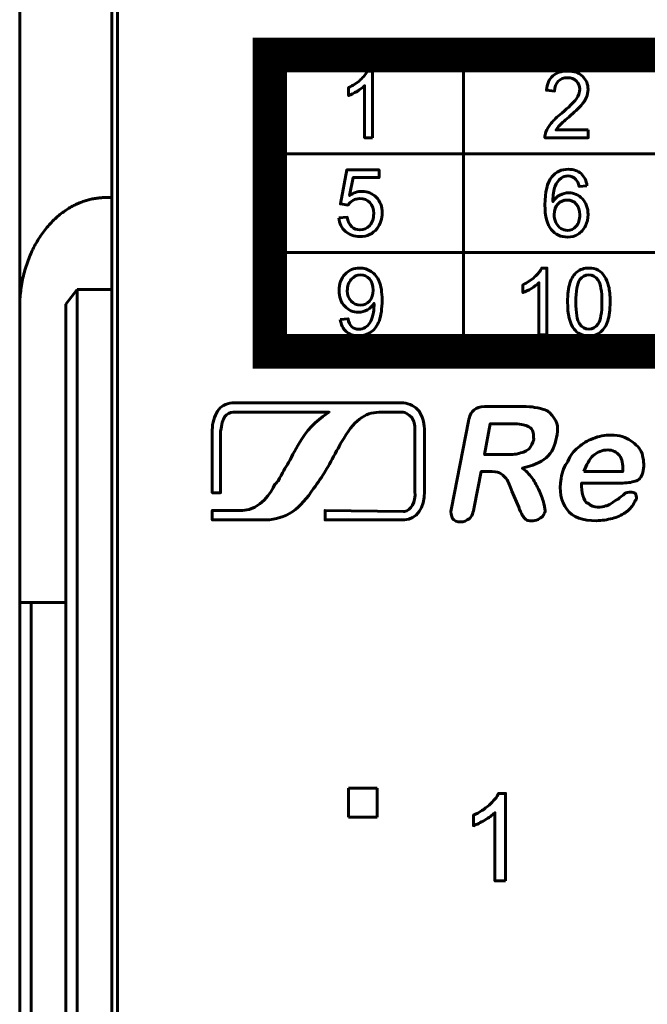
# Model space of a CAD drawing. Header units: millimetres. Extents: x -13 to 39, y -19 to 89.
# Tile 9 of 16: x -6 to 5, y 54 to 71. Entities that reach past the tile are written whole.
import ezdxf

# ---------------------------------------------------------------- set-up
doc = ezdxf.new("R2010")
doc.units = ezdxf.units.MM
for name, pattern in [('K5LT32781', [0]), ('K5LT32785', [0]), ('K5LT32786', [0]), ('K5LT_BASIC', [0])]:
    doc.linetypes.add(name, pattern=pattern)

msp = doc.modelspace()

# ---------------------------------------------------------------- linework, layer by layer
at = {"color": 150, "linetype": 'K5LT32785', "lineweight": 60, "true_color": 0x0080ff}
for p, q in [((-4.661, 68.158), (-4.661, 73.038)), ((-6.261, 72.593), (-6.261, 66.238)), ((-4.561, 71.638), (-4.561, 49.238)), ((1.458, 70.638), (1.458, 65.484)), ((-1.91, 68.92), (11.989, 68.92)), ((-4.661, 68.158), (-4.761, 68.158)), ((-4.661, 68.158), (-4.661, 66.558)), ((-1.91, 67.202), (11.989, 67.202)), ((-5.461, 66.302), (-5.261, 66.558)), ((-5.261, 46.338), (-5.261, 66.558)), ((-5.261, 66.558), (-4.661, 66.558)), ((-4.661, 49.238), (-4.661, 66.558)), ((-5.461, 66.302), (-5.461, 46.03)), ((-6.261, 66.238), (-6.261, 61.118)), ((-6.261, 61.118), (-6.261, 8.557)), ((-6.061, 61.118), (-6.261, 61.118)), ((-6.061, 8.557), (-6.061, 61.118)), ((-5.461, 61.118), (-6.061, 61.118))]:
    msp.add_line(p, q, dxfattribs=at)
at = {"color": 150, "linetype": 'K5LT32781', "lineweight": 60, "true_color": 0x0080ff}
for p, q in [((-0.541, 57.388), (-0.541, 57.888)), ((-0.541, 57.888), (-0.041, 57.888)), ((-0.041, 57.888), (-0.041, 57.388)), ((-0.041, 57.388), (-0.541, 57.388))]:
    msp.add_line(p, q, dxfattribs=at)
at = {"color": 150, "linetype": 'K5LT32786', "true_color": 0x0080ff, "const_width": 0.6}
msp.add_lwpolyline([(-1.91, 65.484), (11.989, 65.484), (11.989, 70.638), (-1.91, 70.638)], close=True, dxfattribs=at)
at = {"color": 150, "linetype": 'K5LT32785', "lineweight": 60, "true_color": 0x0080ff}
for points, knots in [([(-0.123, 69.199), (-0.123, 69.199), (-0.263, 69.199), (-0.263, 69.199), (-0.263, 70.103), (-0.263, 70.103), (-0.296, 70.07), (-0.34, 70.037), (-0.449, 69.972), (-0.499, 69.948), (-0.542, 69.932), (-0.542, 69.932), (-0.542, 70.069), (-0.542, 70.069), (-0.464, 70.106), (-0.396, 70.151), (-0.337, 70.204), (-0.279, 70.257), (-0.237, 70.308), (-0.213, 70.358), (-0.213, 70.358), (-0.123, 70.358), (-0.123, 70.358), (-0.123, 69.199), (-0.123, 69.199)], [0, 0, 0, 0, 0.111111, 0.111111, 0.222222, 0.222222, 0.222222, 0.333333, 0.333333, 0.444444, 0.444444, 0.444444, 0.555556, 0.555556, 0.555556, 0.666667, 0.666667, 0.666667, 0.777778, 0.777778, 0.777778, 0.888889, 0.888889, 1, 1, 1, 1]), ([(3.626, 69.335), (3.626, 69.335), (3.626, 69.199), (3.626, 69.199), (2.873, 69.199), (2.873, 69.199), (2.872, 69.233), (2.878, 69.266), (2.89, 69.298), (2.909, 69.35), (2.94, 69.401), (2.983, 69.451), (3.025, 69.502), (3.086, 69.56), (3.165, 69.625), (3.288, 69.728), (3.372, 69.81), (3.415, 69.87), (3.459, 69.93), (3.481, 69.987), (3.481, 70.041), (3.481, 70.097), (3.461, 70.144), (3.422, 70.183), (3.382, 70.221), (3.33, 70.241), (3.266, 70.241), (3.199, 70.241), (3.145, 70.22), (3.105, 70.179), (3.064, 70.139), (3.044, 70.082), (3.043, 70.01), (3.043, 70.01), (2.9, 70.025), (2.9, 70.025), (2.91, 70.133), (2.947, 70.216), (3.011, 70.273), (3.075, 70.33), (3.161, 70.358), (3.27, 70.358), (3.379, 70.358), (3.465, 70.328), (3.529, 70.266), (3.592, 70.205), (3.624, 70.128), (3.624, 70.038), (3.624, 69.991), (3.615, 69.946), (3.596, 69.901), (3.578, 69.856), (3.547, 69.809), (3.503, 69.76), (3.46, 69.711), (3.388, 69.643), (3.288, 69.557), (3.204, 69.485), (3.151, 69.437), (3.127, 69.412), (3.103, 69.386), (3.083, 69.36), (3.068, 69.335), (3.068, 69.335), (3.626, 69.335), (3.626, 69.335)], [0, 0, 0, 0, 0.045455, 0.045455, 0.090909, 0.090909, 0.090909, 0.136364, 0.136364, 0.136364, 0.181818, 0.181818, 0.181818, 0.227273, 0.227273, 0.227273, 0.272727, 0.272727, 0.272727, 0.318182, 0.318182, 0.318182, 0.363636, 0.363636, 0.363636, 0.409091, 0.409091, 0.409091, 0.454545, 0.454545, 0.454545, 0.5, 0.5, 0.5, 0.545455, 0.545455, 0.545455, 0.590909, 0.590909, 0.590909, 0.636364, 0.636364, 0.636364, 0.681818, 0.681818, 0.681818, 0.727273, 0.727273, 0.727273, 0.772727, 0.772727, 0.772727, 0.818182, 0.818182, 0.818182, 0.863636, 0.863636, 0.863636, 0.909091, 0.909091, 0.909091, 0.954545, 0.954545, 0.954545, 1, 1, 1, 1]), ([(3.605, 68.363), (3.605, 68.363), (3.467, 68.352), (3.467, 68.352), (3.455, 68.407), (3.437, 68.448), (3.414, 68.473), (3.376, 68.514), (3.329, 68.534), (3.274, 68.534), (3.229, 68.534), (3.189, 68.521), (3.155, 68.496), (3.111, 68.463), (3.077, 68.416), (3.051, 68.354), (3.026, 68.291), (3.013, 68.202), (3.012, 68.087), (3.045, 68.139), (3.086, 68.178), (3.135, 68.202), (3.184, 68.228), (3.235, 68.24), (3.288, 68.24), (3.381, 68.24), (3.461, 68.205), (3.526, 68.136), (3.592, 68.066), (3.624, 67.977), (3.624, 67.866), (3.624, 67.794), (3.609, 67.726), (3.578, 67.664), (3.547, 67.602), (3.505, 67.554), (3.451, 67.521), (3.398, 67.488), (3.337, 67.471), (3.268, 67.471), (3.152, 67.471), (3.057, 67.515), (2.984, 67.602), (2.91, 67.689), (2.874, 67.832), (2.874, 68.031), (2.874, 68.254), (2.914, 68.416), (2.995, 68.518), (3.066, 68.606), (3.162, 68.65), (3.282, 68.65), (3.372, 68.65), (3.445, 68.624), (3.502, 68.574), (3.56, 68.523), (3.594, 68.453), (3.605, 68.363)], [0, 0, 0, 0, 0.052632, 0.052632, 0.052632, 0.105263, 0.105263, 0.105263, 0.157895, 0.157895, 0.157895, 0.210526, 0.210526, 0.210526, 0.263158, 0.263158, 0.263158, 0.315789, 0.315789, 0.315789, 0.368421, 0.368421, 0.368421, 0.421053, 0.421053, 0.421053, 0.473684, 0.473684, 0.473684, 0.526316, 0.526316, 0.526316, 0.578947, 0.578947, 0.578947, 0.631579, 0.631579, 0.631579, 0.684211, 0.684211, 0.684211, 0.736842, 0.736842, 0.736842, 0.789474, 0.789474, 0.789474, 0.842105, 0.842105, 0.842105, 0.894737, 0.894737, 0.894737, 0.947368, 0.947368, 0.947368, 1, 1, 1, 1]), ([(-0.709, 67.804), (-0.709, 67.804), (-0.563, 67.815), (-0.563, 67.815), (-0.552, 67.743), (-0.527, 67.688), (-0.487, 67.652), (-0.448, 67.615), (-0.4, 67.597), (-0.344, 67.597), (-0.276, 67.597), (-0.219, 67.623), (-0.173, 67.674), (-0.127, 67.726), (-0.104, 67.794), (-0.104, 67.879), (-0.104, 67.96), (-0.126, 68.024), (-0.17, 68.07), (-0.214, 68.117), (-0.273, 68.14), (-0.345, 68.14), (-0.391, 68.14), (-0.431, 68.13), (-0.467, 68.109), (-0.503, 68.088), (-0.531, 68.061), (-0.551, 68.028), (-0.551, 68.028), (-0.683, 68.047), (-0.683, 68.047), (-0.574, 68.64), (-0.574, 68.64), (-0.01, 68.64), (-0.01, 68.64), (-0.01, 68.505), (-0.01, 68.505), (-0.462, 68.505), (-0.462, 68.505), (-0.523, 68.193), (-0.523, 68.193), (-0.455, 68.242), (-0.383, 68.266), (-0.309, 68.266), (-0.21, 68.266), (-0.126, 68.231), (-0.058, 68.161), (0.01, 68.092), (0.044, 68.002), (0.044, 67.892), (0.044, 67.788), (0.014, 67.697), (-0.046, 67.621), (-0.119, 67.528), (-0.218, 67.481), (-0.344, 67.481), (-0.447, 67.481), (-0.531, 67.511), (-0.597, 67.57), (-0.662, 67.628), (-0.699, 67.706), (-0.709, 67.804)], [0, 0, 0, 0, 0.045455, 0.045455, 0.045455, 0.090909, 0.090909, 0.090909, 0.136364, 0.136364, 0.136364, 0.181818, 0.181818, 0.181818, 0.227273, 0.227273, 0.227273, 0.272727, 0.272727, 0.272727, 0.318182, 0.318182, 0.318182, 0.363636, 0.363636, 0.363636, 0.409091, 0.409091, 0.409091, 0.454545, 0.454545, 0.5, 0.5, 0.545455, 0.545455, 0.590909, 0.590909, 0.636364, 0.636364, 0.681818, 0.681818, 0.681818, 0.727273, 0.727273, 0.727273, 0.772727, 0.772727, 0.772727, 0.818182, 0.818182, 0.818182, 0.863636, 0.863636, 0.863636, 0.909091, 0.909091, 0.909091, 0.954545, 0.954545, 0.954545, 1, 1, 1, 1]), ([(3.034, 67.865), (3.034, 67.816), (3.044, 67.769), (3.064, 67.725), (3.085, 67.68), (3.114, 67.646), (3.15, 67.623), (3.186, 67.599), (3.225, 67.587), (3.266, 67.587), (3.325, 67.587), (3.376, 67.612), (3.418, 67.66), (3.46, 67.708), (3.481, 67.774), (3.481, 67.857), (3.481, 67.937), (3.461, 68), (3.419, 68.046), (3.377, 68.092), (3.325, 68.115), (3.26, 68.115), (3.197, 68.115), (3.144, 68.092), (3.1, 68.046), (3.056, 68), (3.034, 67.939), (3.034, 67.865)], [0, 0, 0, 0, 0.111111, 0.111111, 0.111111, 0.222222, 0.222222, 0.222222, 0.333333, 0.333333, 0.333333, 0.444444, 0.444444, 0.444444, 0.555556, 0.555556, 0.555556, 0.666667, 0.666667, 0.666667, 0.777778, 0.777778, 0.777778, 0.888889, 0.888889, 0.888889, 1, 1, 1, 1]), ([(-0.685, 66.04), (-0.685, 66.04), (-0.551, 66.052), (-0.551, 66.052), (-0.54, 65.988), (-0.518, 65.942), (-0.486, 65.913), (-0.454, 65.884), (-0.413, 65.87), (-0.363, 65.87), (-0.32, 65.87), (-0.283, 65.88), (-0.25, 65.9), (-0.218, 65.92), (-0.191, 65.946), (-0.171, 65.98), (-0.15, 66.013), (-0.133, 66.058), (-0.119, 66.115), (-0.105, 66.172), (-0.098, 66.229), (-0.098, 66.288), (-0.098, 66.294), (-0.098, 66.304), (-0.099, 66.317), (-0.127, 66.272), (-0.165, 66.235), (-0.213, 66.207), (-0.261, 66.179), (-0.314, 66.165), (-0.37, 66.165), (-0.464, 66.165), (-0.543, 66.199), (-0.608, 66.269), (-0.673, 66.338), (-0.705, 66.429), (-0.705, 66.542), (-0.705, 66.66), (-0.671, 66.754), (-0.603, 66.825), (-0.536, 66.896), (-0.451, 66.932), (-0.348, 66.932), (-0.275, 66.932), (-0.207, 66.912), (-0.146, 66.871), (-0.085, 66.831), (-0.039, 66.773), (-0.007, 66.698), (0.025, 66.624), (0.041, 66.515), (0.041, 66.374), (0.041, 66.226), (0.025, 66.109), (-0.006, 66.022), (-0.038, 65.934), (-0.085, 65.868), (-0.147, 65.822), (-0.209, 65.776), (-0.282, 65.754), (-0.366, 65.754), (-0.455, 65.754), (-0.527, 65.778), (-0.583, 65.829), (-0.64, 65.879), (-0.673, 65.95), (-0.685, 66.04)], [0, 0, 0, 0, 0.045455, 0.045455, 0.045455, 0.090909, 0.090909, 0.090909, 0.136364, 0.136364, 0.136364, 0.181818, 0.181818, 0.181818, 0.227273, 0.227273, 0.227273, 0.272727, 0.272727, 0.272727, 0.318182, 0.318182, 0.318182, 0.363636, 0.363636, 0.363636, 0.409091, 0.409091, 0.409091, 0.454545, 0.454545, 0.454545, 0.5, 0.5, 0.5, 0.545455, 0.545455, 0.545455, 0.590909, 0.590909, 0.590909, 0.636364, 0.636364, 0.636364, 0.681818, 0.681818, 0.681818, 0.727273, 0.727273, 0.727273, 0.772727, 0.772727, 0.772727, 0.818182, 0.818182, 0.818182, 0.863636, 0.863636, 0.863636, 0.909091, 0.909091, 0.909091, 0.954545, 0.954545, 0.954545, 1, 1, 1, 1]), ([(2.909, 65.773), (2.909, 65.773), (2.769, 65.773), (2.769, 65.773), (2.769, 66.676), (2.769, 66.676), (2.736, 66.644), (2.692, 66.611), (2.583, 66.546), (2.533, 66.522), (2.49, 66.505), (2.49, 66.505), (2.49, 66.642), (2.49, 66.642), (2.568, 66.68), (2.636, 66.725), (2.695, 66.778), (2.753, 66.831), (2.795, 66.882), (2.819, 66.932), (2.819, 66.932), (2.909, 66.932), (2.909, 66.932), (2.909, 65.773), (2.909, 65.773)], [0, 0, 0, 0, 0.111111, 0.111111, 0.222222, 0.222222, 0.222222, 0.333333, 0.333333, 0.444444, 0.444444, 0.444444, 0.555556, 0.555556, 0.555556, 0.666667, 0.666667, 0.666667, 0.777778, 0.777778, 0.777778, 0.888889, 0.888889, 1, 1, 1, 1]), ([(3.268, 66.343), (3.268, 66.479), (3.282, 66.589), (3.309, 66.672), (3.337, 66.756), (3.378, 66.82), (3.433, 66.865), (3.487, 66.91), (3.555, 66.932), (3.638, 66.932), (3.699, 66.932), (3.752, 66.92), (3.799, 66.895), (3.845, 66.87), (3.883, 66.834), (3.912, 66.787), (3.942, 66.74), (3.965, 66.683), (3.982, 66.615), (4, 66.548), (4.008, 66.457), (4.008, 66.343), (4.008, 66.207), (3.994, 66.097), (3.967, 66.014), (3.94, 65.931), (3.899, 65.866), (3.844, 65.821), (3.79, 65.776), (3.721, 65.753), (3.638, 65.753), (3.529, 65.753), (3.443, 65.793), (3.38, 65.872), (3.305, 65.969), (3.268, 66.126), (3.268, 66.343)], [0, 0, 0, 0, 0.083333, 0.083333, 0.083333, 0.166667, 0.166667, 0.166667, 0.25, 0.25, 0.25, 0.333333, 0.333333, 0.333333, 0.416667, 0.416667, 0.416667, 0.5, 0.5, 0.5, 0.583333, 0.583333, 0.583333, 0.666667, 0.666667, 0.666667, 0.75, 0.75, 0.75, 0.833333, 0.833333, 0.833333, 0.916667, 0.916667, 0.916667, 1, 1, 1, 1]), ([(-0.115, 66.55), (-0.115, 66.631), (-0.136, 66.695), (-0.178, 66.743), (-0.22, 66.79), (-0.272, 66.814), (-0.332, 66.814), (-0.395, 66.814), (-0.448, 66.789), (-0.494, 66.737), (-0.54, 66.686), (-0.563, 66.619), (-0.563, 66.538), (-0.563, 66.464), (-0.541, 66.405), (-0.498, 66.359), (-0.454, 66.313), (-0.4, 66.29), (-0.336, 66.29), (-0.272, 66.29), (-0.219, 66.313), (-0.177, 66.359), (-0.135, 66.405), (-0.115, 66.468), (-0.115, 66.55)], [0, 0, 0, 0, 0.125, 0.125, 0.125, 0.25, 0.25, 0.25, 0.375, 0.375, 0.375, 0.5, 0.5, 0.5, 0.625, 0.625, 0.625, 0.75, 0.75, 0.75, 0.875, 0.875, 0.875, 1, 1, 1, 1]), ([(3.411, 66.342), (3.411, 66.152), (3.433, 66.026), (3.476, 65.963), (3.52, 65.901), (3.574, 65.87), (3.638, 65.87), (3.702, 65.87), (3.756, 65.901), (3.8, 65.964), (3.843, 66.027), (3.865, 66.153), (3.865, 66.342), (3.865, 66.532), (3.843, 66.658), (3.8, 66.721), (3.756, 66.783), (3.702, 66.814), (3.636, 66.814), (3.572, 66.814), (3.521, 66.787), (3.483, 66.732), (3.435, 66.662), (3.411, 66.531), (3.411, 66.342)], [0, 0, 0, 0, 0.125, 0.125, 0.125, 0.25, 0.25, 0.25, 0.375, 0.375, 0.375, 0.5, 0.5, 0.5, 0.625, 0.625, 0.625, 0.75, 0.75, 0.75, 0.875, 0.875, 0.875, 1, 1, 1, 1]), ([(-0.877, 64.426), (-1.629, 64.426), (-2.549, 64.426), (-2.549, 64.426), (-2.603, 64.426), (-2.658, 64.389), (-2.694, 64.353), (-2.73, 64.299), (-2.748, 64.208), (-2.767, 64.099), (-2.767, 64.099), (-2.767, 63.027), (-2.767, 63.027), (-2.912, 63.027), (-2.912, 63.027), (-2.912, 64.117), (-2.912, 64.117), (-2.912, 64.244), (-2.876, 64.353), (-2.821, 64.444), (-2.767, 64.535), (-2.675, 64.571), (-2.566, 64.59), (-2.566, 64.59), (-2.549, 64.59), (-2.549, 64.59), (0.086, 64.59), (0.086, 64.59), (0.413, 64.59), (0.413, 64.59), (0.522, 64.571), (0.613, 64.535), (0.685, 64.444), (0.74, 64.353), (0.777, 64.263), (0.777, 64.135), (0.777, 64.135), (0.777, 64.117), (0.777, 64.117), (0.777, 63.045), (0.777, 63.045), (0.794, 62.773), (0.631, 62.555), (0.431, 62.555), (0.431, 62.555), (0.413, 62.555), (0.413, 62.555), (-0.95, 62.555), (-0.95, 62.555), (-0.95, 62.718), (-0.95, 62.718), (0.413, 62.7), (0.413, 62.7), (0.431, 62.7), (0.431, 62.7), (0.54, 62.718), (0.631, 62.863), (0.613, 63.045), (0.613, 63.045), (0.613, 64.117), (0.613, 64.117), (0.613, 64.208), (0.595, 64.28), (0.559, 64.335), (0.504, 64.389), (0.45, 64.426), (0.395, 64.426), (0.395, 64.426), (0.413, 64.426), (0.413, 64.426), (0.086, 64.426), (0.086, 64.426), (0.066, 64.426), (0.031, 64.426)], [0, 0, 0, 0, 0.022147, 0.022147, 0.022147, 0.059633, 0.059633, 0.059633, 0.09712, 0.09712, 0.09712, 0.134606, 0.134606, 0.172093, 0.172093, 0.209579, 0.209579, 0.209579, 0.247065, 0.247065, 0.247065, 0.284552, 0.284552, 0.284552, 0.322038, 0.322038, 0.359525, 0.359525, 0.397011, 0.397011, 0.397011, 0.434498, 0.434498, 0.434498, 0.471984, 0.471984, 0.471984, 0.509471, 0.509471, 0.546957, 0.546957, 0.546957, 0.584443, 0.584443, 0.584443, 0.62193, 0.62193, 0.659416, 0.659416, 0.696903, 0.696903, 0.734389, 0.734389, 0.771876, 0.771876, 0.771876, 0.809362, 0.809362, 0.809362, 0.846849, 0.846849, 0.846849, 0.884335, 0.884335, 0.884335, 0.921822, 0.921822, 0.921822, 0.959308, 0.959308, 0.996794, 0.996794, 1, 1, 1, 1]), ([(-0.877, 64.426), (-0.877, 64.426), (-0.877, 64.426), (-0.877, 64.426), (-1.004, 64.353), (-1.241, 64.154), (-1.459, 63.79), (-1.513, 63.681), (-1.585, 63.554), (-1.64, 63.463), (-1.694, 63.372), (-1.767, 63.227), (-1.786, 63.209), (-1.803, 63.19), (-1.822, 63.173), (-1.895, 63.027), (-2.058, 62.737), (-2.385, 62.718), (-2.385, 62.718), (-2.912, 62.718), (-2.912, 62.718), (-2.912, 62.555), (-2.912, 62.555), (-1.985, 62.555), (-1.985, 62.555), (-1.803, 62.555), (-1.658, 62.609), (-1.513, 62.7), (-1.386, 62.791), (-1.258, 62.936), (-1.149, 63.1), (-0.986, 63.318), (-0.895, 63.481), (-0.75, 63.754), (-0.713, 63.808), (-0.696, 63.863), (-0.623, 63.972), (-0.514, 64.154), (-0.423, 64.263), (-0.313, 64.335), (-0.204, 64.408), (-0.095, 64.426), (0.031, 64.426), (0.031, 64.426), (0.031, 64.426), (0.031, 64.426)], [0, 0, 0, 0, 0.000038, 0.000038, 0.000038, 0.071462, 0.071462, 0.142887, 0.142887, 0.142887, 0.214311, 0.214311, 0.214311, 0.285736, 0.285736, 0.285736, 0.35716, 0.35716, 0.35716, 0.428585, 0.428585, 0.500009, 0.500009, 0.571434, 0.571434, 0.571434, 0.642858, 0.642858, 0.642858, 0.714283, 0.714283, 0.714283, 0.785707, 0.785707, 0.785707, 0.857132, 0.857132, 0.857132, 0.928556, 0.928556, 0.928556, 0.999981, 0.999981, 0.999981, 1, 1, 1, 1]), ([(1.903, 63.393), (1.903, 63.393), (1.764, 63.393), (1.764, 63.393), (1.645, 62.778), (1.645, 62.778), (1.625, 62.678), (1.605, 62.618), (1.565, 62.579), (1.505, 62.54), (1.466, 62.519), (1.347, 62.519), (1.287, 62.54), (1.267, 62.579), (1.248, 62.618), (1.228, 62.678), (1.248, 62.758), (1.248, 62.758), (1.546, 64.268), (1.546, 64.268), (1.565, 64.367), (1.585, 64.426), (1.645, 64.466), (1.684, 64.506), (1.744, 64.525), (1.824, 64.525), (1.824, 64.525), (2.479, 64.525), (2.479, 64.525), (2.578, 64.525), (2.638, 64.525), (2.697, 64.506), (2.777, 64.506), (2.816, 64.486), (2.876, 64.466), (2.935, 64.447), (2.976, 64.406), (3.015, 64.346), (3.056, 64.307), (3.075, 64.248), (3.095, 64.188), (3.095, 64.128), (3.095, 64.048), (3.075, 63.989), (3.056, 63.851), (2.995, 63.731), (2.896, 63.631), (2.797, 63.553), (2.658, 63.493), (2.479, 63.453), (2.539, 63.413), (2.598, 63.354), (2.658, 63.274), (2.697, 63.214), (2.738, 63.136), (2.777, 63.056), (2.816, 62.976), (2.837, 62.897), (2.857, 62.838), (2.876, 62.758), (2.876, 62.718), (2.876, 62.698), (2.857, 62.659), (2.857, 62.639), (2.837, 62.618), (2.816, 62.599), (2.777, 62.579), (2.757, 62.559), (2.717, 62.54), (2.678, 62.54), (2.638, 62.54), (2.598, 62.54), (2.559, 62.54), (2.539, 62.559), (2.518, 62.579), (2.499, 62.618), (2.479, 62.639), (2.459, 62.678), (2.44, 62.718), (2.419, 62.778), (2.419, 62.778), (2.3, 63.056), (2.3, 63.056), (2.261, 63.136), (2.241, 63.214), (2.201, 63.274), (2.161, 63.314), (2.122, 63.354), (2.082, 63.374), (2.042, 63.393), (1.982, 63.393), (1.903, 63.393)], [0, 0, 0, 0, 0.032258, 0.032258, 0.064516, 0.064516, 0.064516, 0.096774, 0.096774, 0.096774, 0.129032, 0.129032, 0.16129, 0.16129, 0.16129, 0.193548, 0.193548, 0.193548, 0.225806, 0.225806, 0.225806, 0.258065, 0.258065, 0.258065, 0.290323, 0.290323, 0.290323, 0.322581, 0.322581, 0.322581, 0.354839, 0.354839, 0.354839, 0.387097, 0.387097, 0.387097, 0.419355, 0.419355, 0.419355, 0.451613, 0.451613, 0.451613, 0.483871, 0.483871, 0.483871, 0.516129, 0.516129, 0.516129, 0.548387, 0.548387, 0.548387, 0.580645, 0.580645, 0.580645, 0.612903, 0.612903, 0.612903, 0.645161, 0.645161, 0.645161, 0.677419, 0.677419, 0.677419, 0.709677, 0.709677, 0.709677, 0.741935, 0.741935, 0.741935, 0.774194, 0.774194, 0.774194, 0.806452, 0.806452, 0.806452, 0.83871, 0.83871, 0.83871, 0.870968, 0.870968, 0.870968, 0.903226, 0.903226, 0.903226, 0.935484, 0.935484, 0.935484, 0.967742, 0.967742, 0.967742, 1, 1, 1, 1]), ([(2.3, 64.227), (2.3, 64.227), (1.922, 64.227), (1.922, 64.227), (1.824, 63.691), (1.824, 63.691), (2.181, 63.691), (2.181, 63.691), (2.28, 63.691), (2.36, 63.691), (2.419, 63.711), (2.499, 63.731), (2.559, 63.751), (2.598, 63.791), (2.638, 63.83), (2.658, 63.89), (2.678, 63.95), (2.678, 64.009), (2.678, 64.069), (2.658, 64.108), (2.638, 64.149), (2.618, 64.168), (2.559, 64.188), (2.518, 64.208), (2.44, 64.227), (2.3, 64.227)], [0, 0, 0, 0, 0.111111, 0.111111, 0.222222, 0.222222, 0.333333, 0.333333, 0.333333, 0.444444, 0.444444, 0.444444, 0.555556, 0.555556, 0.555556, 0.666667, 0.666667, 0.666667, 0.777778, 0.777778, 0.777778, 0.888889, 0.888889, 0.888889, 1, 1, 1, 1]), ([(4.227, 63.195), (4.227, 63.195), (3.512, 63.195), (3.512, 63.195), (3.512, 63.115), (3.512, 63.035), (3.533, 62.976), (3.552, 62.916), (3.572, 62.857), (3.631, 62.838), (3.671, 62.797), (3.73, 62.778), (3.79, 62.778), (3.85, 62.778), (3.89, 62.778), (3.929, 62.797), (3.95, 62.797), (3.989, 62.817), (4.028, 62.838), (4.069, 62.877), (4.108, 62.897), (4.148, 62.916), (4.168, 62.937), (4.227, 62.976), (4.267, 63.016), (4.287, 63.035), (4.326, 63.035), (4.367, 63.035), (4.386, 63.035), (4.426, 63.035), (4.445, 63.016), (4.466, 62.996), (4.466, 62.957), (4.466, 62.916), (4.445, 62.897), (4.426, 62.857), (4.406, 62.817), (4.367, 62.758), (4.326, 62.718), (4.267, 62.678), (4.207, 62.639), (4.128, 62.599), (4.049, 62.579), (3.95, 62.559), (3.87, 62.54), (3.771, 62.54), (3.533, 62.54), (3.354, 62.599), (3.254, 62.738), (3.155, 62.877), (3.115, 63.056), (3.155, 63.274), (3.175, 63.393), (3.214, 63.493), (3.274, 63.572), (3.313, 63.672), (3.373, 63.751), (3.453, 63.81), (3.533, 63.89), (3.611, 63.929), (3.711, 63.97), (3.81, 64.009), (3.909, 64.029), (4.028, 64.029), (4.168, 64.029), (4.287, 63.989), (4.367, 63.929), (4.466, 63.87), (4.525, 63.791), (4.565, 63.711), (4.585, 63.612), (4.605, 63.512), (4.585, 63.413), (4.565, 63.314), (4.525, 63.255), (4.466, 63.235), (4.406, 63.214), (4.326, 63.195), (4.227, 63.195)], [0, 0, 0, 0, 0.038462, 0.038462, 0.038462, 0.076923, 0.076923, 0.076923, 0.115385, 0.115385, 0.115385, 0.153846, 0.153846, 0.153846, 0.192308, 0.192308, 0.192308, 0.230769, 0.230769, 0.230769, 0.269231, 0.269231, 0.269231, 0.307692, 0.307692, 0.307692, 0.346154, 0.346154, 0.346154, 0.384615, 0.384615, 0.384615, 0.423077, 0.423077, 0.423077, 0.461538, 0.461538, 0.461538, 0.5, 0.5, 0.5, 0.538462, 0.538462, 0.538462, 0.576923, 0.576923, 0.576923, 0.615385, 0.615385, 0.615385, 0.653846, 0.653846, 0.653846, 0.692308, 0.692308, 0.692308, 0.730769, 0.730769, 0.730769, 0.769231, 0.769231, 0.769231, 0.807692, 0.807692, 0.807692, 0.846154, 0.846154, 0.846154, 0.884615, 0.884615, 0.884615, 0.923077, 0.923077, 0.923077, 0.961538, 0.961538, 0.961538, 1, 1, 1, 1]), ([(3.552, 63.393), (3.552, 63.393), (4.227, 63.393), (4.227, 63.393), (4.227, 63.532), (4.227, 63.612), (4.168, 63.672), (4.128, 63.731), (4.049, 63.771), (3.969, 63.771), (3.87, 63.771), (3.79, 63.731), (3.711, 63.672), (3.652, 63.612), (3.592, 63.512), (3.552, 63.393)], [0, 0, 0, 0, 0.2, 0.2, 0.2, 0.4, 0.4, 0.4, 0.6, 0.6, 0.6, 0.8, 0.8, 0.8, 1, 1, 1, 1])]:
    msp.add_open_spline(points, degree=3, knots=knots, dxfattribs=at)
msp.add_rational_spline([(-6.261, 66.238), (-6.261, 67.363), (-5.64, 68.158), (-4.761, 68.158)], [1, 0.804737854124, 0.804737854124, 1], degree=3, dxfattribs=at)
at = {"color": 150, "linetype": 'K5LT_BASIC', "lineweight": 60, "true_color": 0x0080ff}
msp.add_open_spline([(2.189, 56.277), (2.189, 56.277), (2.003, 56.277), (2.003, 56.277), (2.003, 57.463), (2.003, 57.463), (1.958, 57.42), (1.899, 57.377), (1.827, 57.334), (1.754, 57.292), (1.688, 57.26), (1.63, 57.238), (1.63, 57.238), (1.63, 57.418), (1.63, 57.418), (1.734, 57.467), (1.825, 57.526), (1.903, 57.596), (1.981, 57.666), (2.037, 57.733), (2.069, 57.799), (2.069, 57.799), (2.189, 57.799), (2.189, 57.799), (2.189, 56.277), (2.189, 56.277)], degree=3, knots=[0, 0, 0, 0, 0.111111, 0.111111, 0.222222, 0.222222, 0.222222, 0.333333, 0.333333, 0.333333, 0.444444, 0.444444, 0.444444, 0.555556, 0.555556, 0.555556, 0.666667, 0.666667, 0.666667, 0.777778, 0.777778, 0.777778, 0.888889, 0.888889, 1, 1, 1, 1], dxfattribs=at)

doc.saveas('drawing.dxf')
